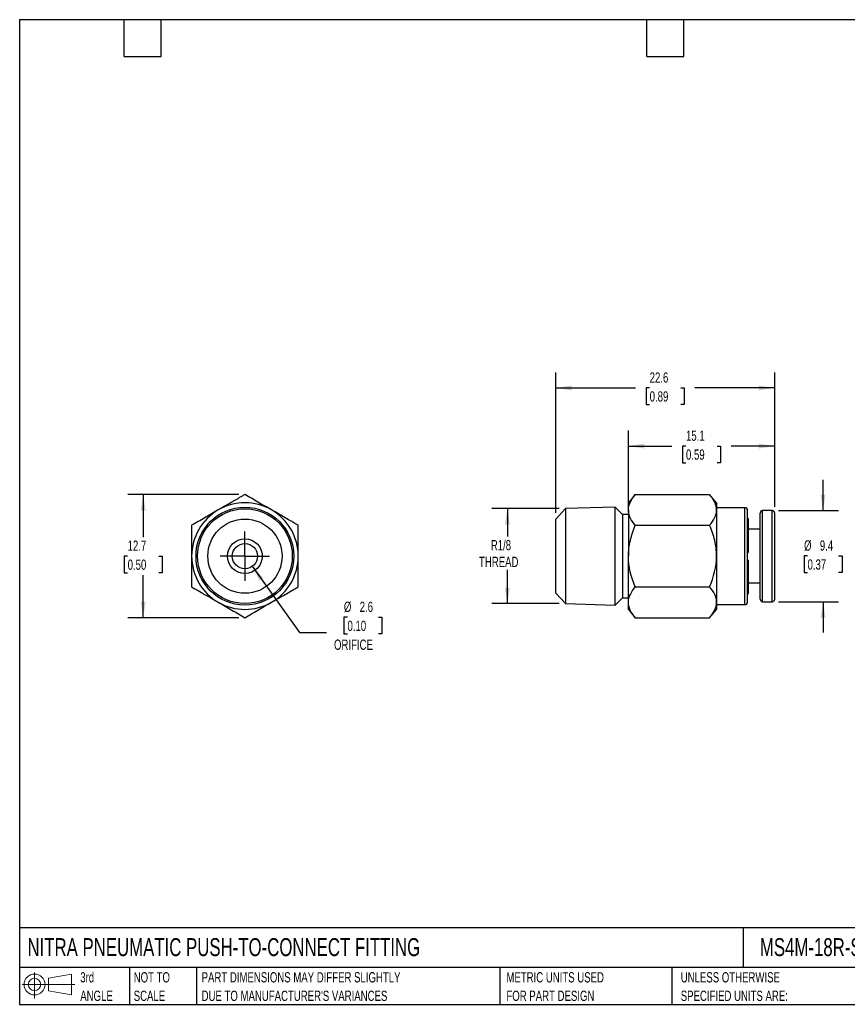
# Model space of a CAD drawing. Header units: millimetres. Extents: x 3 to 137, y 3 to 105.
# Tile 1 of 2: x 3 to 89, y 3 to 105. Entities that reach past the tile are written whole.
import ezdxf

# ---------------------------------------------------------------- set-up
doc = ezdxf.new("R2010")
doc.units = ezdxf.units.MM
doc.header["$LTSCALE"] = 0.5
doc.linetypes.add('SLD-Center', pattern=[19.05, 15.24, -1.27, 1.27, -1.27])
doc.linetypes.add('SLD-Solid', pattern=[0])
doc.layers.add('CENTER', color=40, linetype='SLD-Center')
doc.layers.add('SLD-DEFPOINTS', color=7, linetype='Continuous')
doc.layers.add('DIMENSIONS', color=140, linetype='SLD-Solid', lineweight=25)
doc.layers.add('TEXT', color=140, linetype='SLD-Solid', lineweight=25)
doc.styles.add('SLDTEXTSTYLE0', font='TXT', dxfattribs={"width": 0.7})
doc.dimstyles.new('SLDDIMSTYLE0', dxfattribs={"dimtxt": 1.079004, "dimasz": 1.651, "dimexe": 0, "dimexo": 0.0625, "dimgap": 0.269751, "dimtad": 0, "dimtih": 1, "dimtoh": 1, "dimdec": 1, "dimrnd": 1e-09, "dimzin": 12, "dimdsep": 46, "dimtxsty": 'SLDTEXTSTYLE0', "dimsah": 1, "dimcen": 0.09, "dimadec": 0, "dimazin": 3, "dimtfac": 1, "dimtdec": 1, "dimtofl": 0, "dimtmove": 0, "dimatfit": 3, "dimfxl": 0, "dimfrac": 2, "dimtolj": 1, "dimtzin": 12, "dimarcsym": 0})
doc.dimstyles.new('SLDDIMSTYLE1', dxfattribs={"dimtxt": 1.079004, "dimasz": 1.651, "dimexe": 0, "dimexo": 0.0625, "dimgap": 0.269751, "dimtad": 0, "dimtih": 1, "dimtoh": 1, "dimdec": 1, "dimrnd": 1e-09, "dimzin": 12, "dimdsep": 46, "dimtxsty": 'SLDTEXTSTYLE0', "dimsah": 1, "dimcen": 0.09, "dimadec": 0, "dimazin": 3, "dimtfac": 1, "dimtdec": 1, "dimtmove": 0, "dimatfit": 0, "dimfxl": 0, "dimfrac": 2, "dimtolj": 1, "dimtzin": 12, "dimarcsym": 0})
doc.dimstyles.new('SLDDIMSTYLE4', dxfattribs={"dimtxt": 1.079004, "dimasz": 1.651, "dimexe": 0, "dimexo": 0.0625, "dimgap": 0.269751, "dimtad": 0, "dimtih": 1, "dimtoh": 1, "dimdec": 1, "dimrnd": 1e-09, "dimzin": 12, "dimdsep": 46, "dimtxsty": 'SLDTEXTSTYLE0', "dimsah": 1, "dimcen": 0, "dimadec": 0, "dimazin": 3, "dimtfac": 1, "dimtdec": 1, "dimtofl": 0, "dimtmove": 0, "dimatfit": 3, "dimfxl": 0, "dimfrac": 2, "dimtolj": 1, "dimtzin": 12, "dimarcsym": 0})

# ---------------------------------------------------------------- blocks, each defined once
blk = doc.blocks.new('Block11')
at = {"color": 7, "linetype": 'SLD-Solid', "lineweight": 18}
for p, q in [((1.29, 2.66), (1.29, 0)), ((2.74, 2.08), (5.09, 2.52)), ((2.74, 0.8), (2.74, 2.08)), ((5.09, 2.52), (5.09, 0.37)), ((0, 1.44), (5.44, 1.44)), ((2.74, 0.8), (5.09, 0.37))]:
    blk.add_line(p, q, dxfattribs=at)
for radius in [1.08, 0.643]:
    blk.add_circle((1.29, 1.44), radius, dxfattribs=at)
blk = doc.blocks.new('Block12')
at = {"layer": 'SLD-DEFPOINTS'}
blk.add_blockref('Block11', (0, 0), dxfattribs=at)
blk = doc.blocks.new('SW_NOTE_0_1')
at = {"layer": 'TEXT', "color": 0, "char_height": 1.0583, "attachment_point": 1, "style": 'SLDTEXTSTYLE0'}
for s, insert in [('UNLESS OTHERWISE', (0, 1.36)), ('SPECIFIED UNITS ARE:', (0, -0.55))]:
    blk.add_mtext(s, dxfattribs=dict(at, insert=insert))
blk = doc.blocks.new('SW_NOTE_0_2')
at = {"layer": 'TEXT', "color": 0, "char_height": 1.0583, "attachment_point": 1, "style": 'SLDTEXTSTYLE0'}
for s, insert in [('PART DIMENSIONS MAY DIFFER SLIGHTLY', (0, 1.36)), ("DUE TO MANUFACTURER'S VARIANCES", (0, -0.55))]:
    blk.add_mtext(s, dxfattribs=dict(at, insert=insert))
blk = doc.blocks.new('SW_NOTE_0_3')
at = {"layer": 'TEXT', "color": 0, "char_height": 1.058, "attachment_point": 1, "style": 'SLDTEXTSTYLE0'}
for s, insert in [('NOT TO', (0, 1.36)), ('SCALE', (0, -0.55))]:
    blk.add_mtext(s, dxfattribs=dict(at, insert=insert))
blk = doc.blocks.new('SW_NOTE_0_4')
at = {"layer": 'TEXT', "color": 0, "char_height": 1.058, "attachment_point": 1, "style": 'SLDTEXTSTYLE0'}
for s, insert in [('3rd', (0, 1.36)), ('ANGLE', (0, -0.55))]:
    blk.add_mtext(s, dxfattribs=dict(at, insert=insert))
blk = doc.blocks.new('SW_NOTE_0_5')
at = {"layer": 'TEXT', "color": 0, "char_height": 1.0583, "attachment_point": 1, "style": 'SLDTEXTSTYLE0'}
for s, insert in [('METRIC UNITS USED', (0, 1.36)), ('FOR PART DESIGN', (0, -0.55))]:
    blk.add_mtext(s, dxfattribs=dict(at, insert=insert))
blk = doc.blocks.new('_D')
at = {"layer": 'DIMENSIONS'}
for p, q in [((66.03, 54.82), (66.03, 62.37)), ((81.13, 54.51), (81.13, 62.37)), ((66.03, 60.78), (70.51, 60.78)), ((71.97, 60.78), (71.61, 60.78)), ((71.61, 60.78), (71.61, 59.06)), ((75.18, 60.78), (75.54, 60.78)), ((75.54, 60.78), (75.54, 59.06)), ((81.13, 60.78), (76.64, 60.78)), ((71.61, 59.06), (71.97, 59.06)), ((75.54, 59.06), (75.18, 59.06))]:
    blk.add_line(p, q, dxfattribs=at)
for points in [[(66.03, 60.78), (67.68, 60.52), (67.68, 61.03)], [(81.13, 60.78), (79.48, 61.03), (79.48, 60.52)]]:
    blk.add_solid(points, dxfattribs=at)
at = {"layer": 'DIMENSIONS', "char_height": 1.058, "attachment_point": 1, "style": 'SLDTEXTSTYLE0'}
for s, insert in [('15.1', (71.97, 62.38)), ('0.59', (71.97, 60.43))]:
    blk.add_mtext(s, dxfattribs=dict(at, insert=insert))
blk = doc.blocks.new('_D_1')
at = {"layer": 'DIMENSIONS'}
for p, q in [((58.53, 53.89), (58.53, 68.37)), ((81.13, 54.51), (81.13, 68.37)), ((58.53, 66.78), (66.76, 66.78)), ((68.22, 66.78), (67.86, 66.78)), ((67.86, 66.78), (67.86, 65.06)), ((71.43, 66.78), (71.79, 66.78)), ((71.79, 66.78), (71.79, 65.06)), ((81.13, 66.78), (72.89, 66.78)), ((67.86, 65.06), (68.22, 65.06)), ((71.79, 65.06), (71.43, 65.06))]:
    blk.add_line(p, q, dxfattribs=at)
for points in [[(58.53, 66.78), (60.18, 66.52), (60.18, 67.03)], [(81.13, 66.78), (79.48, 67.03), (79.48, 66.52)]]:
    blk.add_solid(points, dxfattribs=at)
at = {"layer": 'DIMENSIONS', "char_height": 1.058, "attachment_point": 1, "style": 'SLDTEXTSTYLE0'}
for s, insert in [('22.6', (68.22, 68.38)), ('0.89', (68.22, 66.43))]:
    blk.add_mtext(s, dxfattribs=dict(at, insert=insert))
blk = doc.blocks.new('_D_2')
at = {"layer": 'DIMENSIONS'}
for p, q in [((86.13, 54.12), (86.13, 57.3)), ((81.51, 54.12), (87.71, 54.12)), ((84.52, 49.44), (84.16, 49.44)), ((84.16, 49.44), (84.16, 47.73)), ((87.73, 49.44), (88.09, 49.44)), ((88.09, 49.44), (88.09, 47.73)), ((84.16, 47.73), (84.52, 47.73)), ((88.09, 47.73), (87.73, 47.73)), ((81.51, 44.72), (87.71, 44.72)), ((86.13, 44.72), (86.13, 41.55))]:
    blk.add_line(p, q, dxfattribs=at)
for points in [[(86.13, 54.12), (86.38, 55.78), (85.87, 55.78)], [(86.13, 44.72), (85.87, 43.07), (86.38, 43.07)]]:
    blk.add_solid(points, dxfattribs=at)
at = {"layer": 'DIMENSIONS', "char_height": 1.058, "attachment_point": 1, "style": 'SLDTEXTSTYLE0'}
for s, insert in [('%%c', (84.16, 51.05)), ('9.4', (85.79, 51.05)), ('0.37', (84.52, 49.09))]:
    blk.add_mtext(s, dxfattribs=dict(at, insert=insert))
blk = doc.blocks.new('_D_3')
at = {"layer": 'DIMENSIONS'}
for p, q in [((58.89, 54.32), (51.94, 54.32)), ((53.53, 54.32), (53.53, 51.43)), ((53.53, 44.53), (53.53, 48)), ((58.89, 44.53), (51.94, 44.53))]:
    blk.add_line(p, q, dxfattribs=at)
for points in [[(53.53, 54.32), (53.27, 52.67), (53.78, 52.67)], [(53.53, 44.53), (53.78, 46.18), (53.27, 46.18)]]:
    blk.add_solid(points, dxfattribs=at)
at = {"layer": 'DIMENSIONS', "char_height": 1.058, "attachment_point": 1, "style": 'SLDTEXTSTYLE0'}
for s, insert in [('R1/8', (51.82, 51.08)), ('THREAD', (50.6, 49.36))]:
    blk.add_mtext(s, dxfattribs=dict(at, insert=insert))
blk = doc.blocks.new('_D_6')
at = {"layer": 'DIMENSIONS'}
for p, q in [((27.18, 48.37), (32.06, 41.55)), ((37.02, 43.11), (36.65, 43.11)), ((36.65, 43.11), (36.65, 41.4)), ((40.22, 43.11), (40.58, 43.11)), ((40.58, 43.11), (40.58, 41.4)), ((32.06, 41.55), (34.84, 41.55)), ((36.65, 41.4), (37.02, 41.4)), ((40.58, 41.4), (40.22, 41.4))]:
    blk.add_line(p, q, dxfattribs=at)
blk.add_solid([(27.18, 48.37), (27.94, 46.88), (28.35, 47.17)], dxfattribs=at)
at = {"layer": 'DIMENSIONS', "char_height": 1.058, "attachment_point": 1, "style": 'SLDTEXTSTYLE0'}
for s, insert in [('%%c', (36.65, 44.72)), ('2.6', (38.28, 44.72)), ('0.10', (37.02, 42.76)), ('ORIFICE', (35.63, 40.81))]:
    blk.add_mtext(s, dxfattribs=dict(at, insert=insert))
blk = doc.blocks.new('_D_7')
at = {"layer": 'DIMENSIONS'}
for p, q in [((25.79, 55.78), (14.34, 55.78)), ((15.93, 55.78), (15.93, 51.38)), ((14.32, 49.42), (13.96, 49.42)), ((13.96, 49.42), (13.96, 47.71)), ((17.53, 49.42), (17.89, 49.42)), ((17.89, 49.42), (17.89, 47.71)), ((13.96, 47.71), (14.32, 47.71)), ((15.93, 43.07), (15.93, 47.47)), ((17.89, 47.71), (17.53, 47.71)), ((25.79, 43.07), (14.34, 43.07))]:
    blk.add_line(p, q, dxfattribs=at)
for points in [[(15.93, 55.78), (15.67, 54.12), (16.18, 54.12)], [(15.93, 43.07), (16.18, 44.72), (15.67, 44.72)]]:
    blk.add_solid(points, dxfattribs=at)
at = {"layer": 'DIMENSIONS', "char_height": 1.058, "attachment_point": 1, "style": 'SLDTEXTSTYLE0'}
for s, insert in [('12.7', (14.32, 51.03)), ('0.50', (14.32, 49.07))]:
    blk.add_mtext(s, dxfattribs=dict(at, insert=insert))
blk = doc.blocks.new('SW_CENTERMARKSYMBOL_1')
at = {"layer": 'CENTER', "color": 0}
for q in [(0, 2.54), (-2.54, 0), (0, -2.54), (2.54, 0)]:
    blk.add_line((0, 0), q, dxfattribs=at)

msp = doc.modelspace()

# ---------------------------------------------------------------- linework, layer by layer
for p, q in [((66.74, 55.78), (66.03, 54.92)), ((66.03, 54.19), (66.03, 54.92)), ((66.74, 55.78), (74.41, 55.78)), ((75.13, 54.92), (74.41, 55.78)), ((75.13, 54.92), (75.13, 54.19)), ((59.53, 54.32), (58.53, 53.25)), ((64.67, 54.48), (59.53, 54.32)), ((59.53, 54.32), (59.53, 44.53)), ((65.43, 53.72), (64.67, 54.48)), ((66.03, 54.19), (66.03, 49.42)), ((78.03, 54.42), (75.13, 54.42)), ((75.13, 54.19), (75.13, 49.42)), ((78.03, 44.42), (78.03, 54.42)), ((78.33, 44.72), (78.33, 54.12)), ((79.63, 44.97), (79.63, 53.87)), ((80.88, 54.12), (79.88, 54.12)), ((79.88, 44.72), (79.88, 54.12)), ((80.88, 44.72), (80.88, 54.12)), ((81.13, 44.97), (81.13, 53.87)), ((58.53, 45.6), (58.53, 53.25)), ((66.03, 53.72), (65.43, 53.72)), ((65.43, 53.72), (65.43, 45.12)), ((78.39, 53.32), (78.33, 53.32)), ((78.39, 53.32), (78.39, 49.8)), ((66.74, 52.6), (74.41, 52.6)), ((79.63, 52.19), (78.39, 52.19)), ((78.33, 49.8), (78.39, 49.8)), ((66.03, 44.66), (66.03, 49.42)), ((75.13, 49.42), (75.13, 44.66)), ((78.33, 49.01), (78.39, 49.01)), ((78.39, 49), (78.33, 49)), ((78.39, 49.01), (78.39, 49)), ((78.39, 49), (78.39, 45.52)), ((66.74, 46.25), (74.41, 46.25)), ((78.39, 46.66), (79.63, 46.66)), ((58.53, 45.6), (59.53, 44.53)), ((64.67, 44.37), (65.43, 45.12)), ((65.43, 45.12), (66.03, 45.12)), ((78.33, 45.52), (78.39, 45.52)), ((79.88, 44.72), (80.88, 44.72)), ((59.53, 44.53), (64.67, 44.37)), ((66.03, 43.92), (66.03, 44.66)), ((66.03, 43.92), (66.74, 43.07)), ((74.41, 43.07), (75.13, 43.92)), ((75.13, 44.66), (75.13, 43.92)), ((75.13, 44.42), (78.03, 44.42)), ((66.74, 43.07), (74.41, 43.07))]:
    msp.add_line(p, q)
at = {"flags": 128}
msp.add_lwpolyline([(64.67, 44.37), (64.67, 44.38), (64.67, 44.4), (64.67, 44.45), (64.67, 44.51), (64.67, 44.59), (64.67, 44.7), (64.67, 44.82), (64.67, 44.95), (64.67, 45.11), (64.67, 45.28), (64.67, 45.47), (64.67, 45.67), (64.67, 45.89), (64.67, 46.12), (64.67, 46.37), (64.67, 46.62), (64.67, 46.89), (64.67, 47.17), (64.67, 47.45), (64.67, 47.74), (64.67, 48.04), (64.67, 48.35), (64.67, 48.66), (64.67, 48.97), (64.67, 49.28), (64.67, 49.6), (64.67, 49.91), (64.67, 50.22), (64.67, 50.53), (64.67, 50.84), (64.67, 51.13), (64.67, 51.43), (64.67, 51.71), (64.67, 51.99), (64.67, 52.25), (64.67, 52.51), (64.67, 52.75), (64.67, 52.98), (64.67, 53.2), (64.67, 53.4), (64.67, 53.59), (64.67, 53.76), (64.67, 53.91), (64.67, 54.05), (64.67, 54.16), (64.67, 54.26), (64.67, 54.34), (64.67, 54.41), (64.67, 54.45), (64.67, 54.47), (64.67, 54.48)], dxfattribs=at)
for radius in [5.05, 4.89, 3.83, 1.8, 1.3]:
    msp.add_circle((26.43, 49.42), radius)
for centre, radius, start, end in [((26.43, 49.42), 5.5, 60, 120), ((26.43, 49.42), 5.5, 120, 180), ((26.43, 49.42), 5.5, 0, 60), ((78.03, 54.12), 0.3, 0, 90), ((79.88, 53.87), 0.25, 90, 180), ((80.88, 53.87), 0.25, 360, 90), ((26.43, 49.42), 5.5, 180, 240), ((26.43, 49.42), 5.5, 300, 0), ((78.03, 44.72), 0.3, 270, 0), ((79.88, 44.97), 0.25, 180, 270), ((80.88, 44.97), 0.25, 270, 0), ((26.43, 49.42), 5.5, 240, 300)]:
    msp.add_arc(centre, radius, start, end)
for points, knots in [([(26.43, 55.78), (26.34, 55.72), (26.16, 55.62), (25.88, 55.46), (25.62, 55.31), (25.35, 55.15), (25.06, 54.99), (24.74, 54.8), (24.39, 54.6), (24.03, 54.39), (23.8, 54.26), (23.68, 54.19)], [0, 0, 0, 0, 0.104524, 0.206325, 0.30576, 0.40323, 0.499181, 0.624949, 0.748717, 0.874716, 1, 1, 1, 1]), ([(29.18, 54.19), (28.7, 54.46), (28.23, 54.73), (27.32, 55.26), (26.87, 55.52), (26.43, 55.78)], [0, 0, 0, 0, 0.5, 0.5, 1, 1, 1, 1]), ([(66.03, 54.19), (66.03, 54.46), (66.1, 54.73), (66.35, 55.26), (66.53, 55.52), (66.74, 55.78)], [0, 0, 0, 0, 0.5, 0.5, 1, 1, 1, 1]), ([(75.13, 54.19), (75.13, 54.23), (75.12, 54.3), (75.11, 54.42), (75.09, 54.53), (75.06, 54.65), (75.03, 54.76), (74.98, 54.88), (74.91, 55.04), (74.8, 55.25), (74.63, 55.51), (74.48, 55.69), (74.41, 55.78)], [0, 0, 0, 0, 0.0691087, 0.138723, 0.2089256, 0.2797969, 0.3514153, 0.4238566, 0.4971942, 0.6560771, 0.8235105, 1, 1, 1, 1]), ([(23.68, 54.19), (23.2, 53.91), (22.73, 53.64), (21.82, 53.11), (21.37, 52.85), (20.93, 52.6)], [0, 0, 0, 0, 0.5, 0.5, 1, 1, 1, 1]), ([(31.93, 49.42), (31.93, 49.98), (31.93, 50.51), (31.93, 51.57), (31.93, 52.09), (31.93, 52.6)], [0, 0, 0, 0, 0.5, 0.5, 1, 1, 1, 1]), ([(66.03, 49.42), (66.03, 49.98), (66.1, 50.51), (66.35, 51.57), (66.53, 52.09), (66.74, 52.6)], [0, 0, 0, 0, 0.5, 0.5, 1, 1, 1, 1]), ([(75.13, 49.42), (75.13, 49.98), (75.06, 50.51), (74.81, 51.57), (74.62, 52.09), (74.41, 52.6)], [0, 0, 0, 0, 0.5, 0.5, 1, 1, 1, 1]), ([(20.93, 49.42), (20.93, 48.87), (20.93, 48.34), (20.93, 47.28), (20.93, 46.76), (20.93, 46.25)], [0, 0, 0, 0, 0.5, 0.5, 1, 1, 1, 1]), ([(29.18, 44.66), (29.65, 44.94), (30.12, 45.21), (31.04, 45.74), (31.49, 46), (31.93, 46.25)], [0, 0, 0, 0, 0.5, 0.5, 1, 1, 1, 1]), ([(66.03, 44.66), (66.03, 44.94), (66.1, 45.21), (66.35, 45.74), (66.53, 46), (66.74, 46.25)], [0, 0, 0, 0, 0.5, 0.5, 1, 1, 1, 1]), ([(75.13, 44.66), (75.13, 44.94), (75.06, 45.21), (74.81, 45.74), (74.62, 46), (74.41, 46.25)], [0, 0, 0, 0, 0.5, 0.5, 1, 1, 1, 1]), ([(23.68, 44.66), (24.15, 44.39), (24.62, 44.12), (25.54, 43.59), (25.99, 43.33), (26.43, 43.07)], [0, 0, 0, 0, 0.5, 0.5, 1, 1, 1, 1])]:
    msp.add_open_spline(points, degree=3, knots=knots)
for points in [[(31.93, 52.6), (31.05, 53.11), (30.14, 53.63), (29.18, 54.19)], [(66.74, 52.6), (66.31, 53.11), (66.03, 53.63), (66.03, 54.19)], [(74.41, 52.6), (74.84, 53.11), (75.13, 53.63), (75.13, 54.19)], [(20.93, 52.6), (20.93, 51.58), (20.93, 50.54), (20.93, 49.42)], [(31.93, 46.25), (31.93, 47.27), (31.93, 48.31), (31.93, 49.42)], [(66.74, 46.25), (66.31, 47.27), (66.03, 48.31), (66.03, 49.42)], [(74.41, 46.25), (74.84, 47.27), (75.13, 48.31), (75.13, 49.42)], [(20.93, 46.25), (21.81, 45.74), (22.71, 45.22), (23.68, 44.66)], [(26.43, 43.07), (27.31, 43.58), (28.21, 44.11), (29.18, 44.66)], [(66.74, 43.07), (66.31, 43.58), (66.03, 44.11), (66.03, 44.66)], [(74.41, 43.07), (74.84, 43.58), (75.13, 44.11), (75.13, 44.66)]]:
    msp.add_open_spline(points, degree=3)
at = {"layer": 'TEXT'}
for p, q in [((3.17, 104.78), (136.52, 104.78)), ((3.17, 104.78), (3.17, 3.17)), ((13.97, 100.97), (13.97, 104.78)), ((17.78, 100.97), (17.78, 104.78)), ((67.94, 100.97), (67.94, 104.78)), ((71.75, 100.97), (71.75, 104.78)), ((13.97, 100.97), (17.78, 100.97)), ((67.94, 100.97), (71.75, 100.97)), ((136.52, 11.06), (3.17, 11.06)), ((77.88, 11.06), (77.88, 6.98)), ((136.52, 6.98), (3.17, 6.98)), ((14.52, 6.98), (14.52, 3.17)), ((21.42, 6.98), (21.42, 3.17)), ((52.74, 6.98), (52.74, 3.17)), ((70.5, 6.98), (70.5, 3.17)), ((3.17, 3.17), (136.52, 3.17))]:
    msp.add_line(p, q, dxfattribs=at)

# ---------------------------------------------------------------- block references
at = {"layer": 'CENTER'}
msp.add_blockref('SW_CENTERMARKSYMBOL_1', (26.43, 49.42), dxfattribs=at)
at = {"layer": 'SLD-DEFPOINTS'}
msp.add_blockref('Block12', (3.42, 3.78), dxfattribs=at)
at = {"layer": 'TEXT'}
for name, p in [('SW_NOTE_0_4', (9.43, 5.13)), ('SW_NOTE_0_3', (14.95, 5.13)), ('SW_NOTE_0_2', (21.96, 5.13)), ('SW_NOTE_0_5', (53.43, 5.13)), ('SW_NOTE_0_1', (71.43, 5.13))]:
    msp.add_blockref(name, p, dxfattribs=at)

# ---------------------------------------------------------------- texts
at = {"layer": 'TEXT', "char_height": 1.8521, "attachment_point": 1, "style": 'SLDTEXTSTYLE0'}
for s, insert in [('NITRA PNEUMATIC PUSH-TO-CONNECT FITTING', (3.98, 10)), ('MS4M-18R-SS2', (79.6, 10))]:
    msp.add_mtext(s, dxfattribs=dict(at, insert=insert))

# ---------------------------------------------------------------- dimensions: what is measured, and where the dimension line sits
at = {"layer": 'DIMENSIONS'}
for base, p1, p2, picture, middle in [((58.53, 66.78), (81.13, 53.87), (58.53, 53.25), '_D_1', (69.83, 66.78)), ((81.13, 60.78), (66.03, 54.19), (81.13, 53.87), '_D', (73.58, 60.78))]:
    dim = msp.add_linear_dim(base=base, p1=p1, p2=p2, dimstyle='SLDDIMSTYLE0', dxfattribs=at)
    dim.commit()
    dim.dimension.update_dxf_attribs({"geometry": picture, "text_midpoint": middle, "dimtype": 160})
for base, p1, p2, text, dimstyle, picture, middle in [((86.13, 54.12), (80.88, 44.72), (80.88, 54.12), '%%c<>', 'SLDDIMSTYLE1', '_D_2', (86.13, 49.44)), ((53.53, 54.32), (59.53, 44.53), (59.53, 54.32), 'R1/8\\PTHREAD', 'SLDDIMSTYLE0', '_D_3', (53.53, 49.71))]:
    dim = msp.add_linear_dim(base=base, p1=p1, p2=p2, angle=90, text=text, dimstyle=dimstyle, dxfattribs=at)
    dim.commit()
    dim.dimension.update_dxf_attribs({"geometry": picture, "text_midpoint": middle, "dimtype": 160})
dim = msp.add_linear_dim(base=(15.93, 43.07), p1=(26.43, 55.78), p2=(26.43, 43.07), angle=90, dimstyle='SLDDIMSTYLE0', dxfattribs=at)
dim.commit()
dim.dimension.update_dxf_attribs({"geometry": '_D_7', "text_midpoint": (15.93, 49.42), "dimtype": 160})
dim = msp.add_diameter_dim_2p(p1=(25.67, 50.48), p2=(27.18, 48.37), text='<>\\PORIFICE', dimstyle='SLDDIMSTYLE4', dxfattribs=at)
dim.commit()
dim.dimension.update_dxf_attribs({"geometry": '_D_6', "text_midpoint": (38.62, 42.26), "dimtype": 163})

doc.saveas('drawing.dxf')
